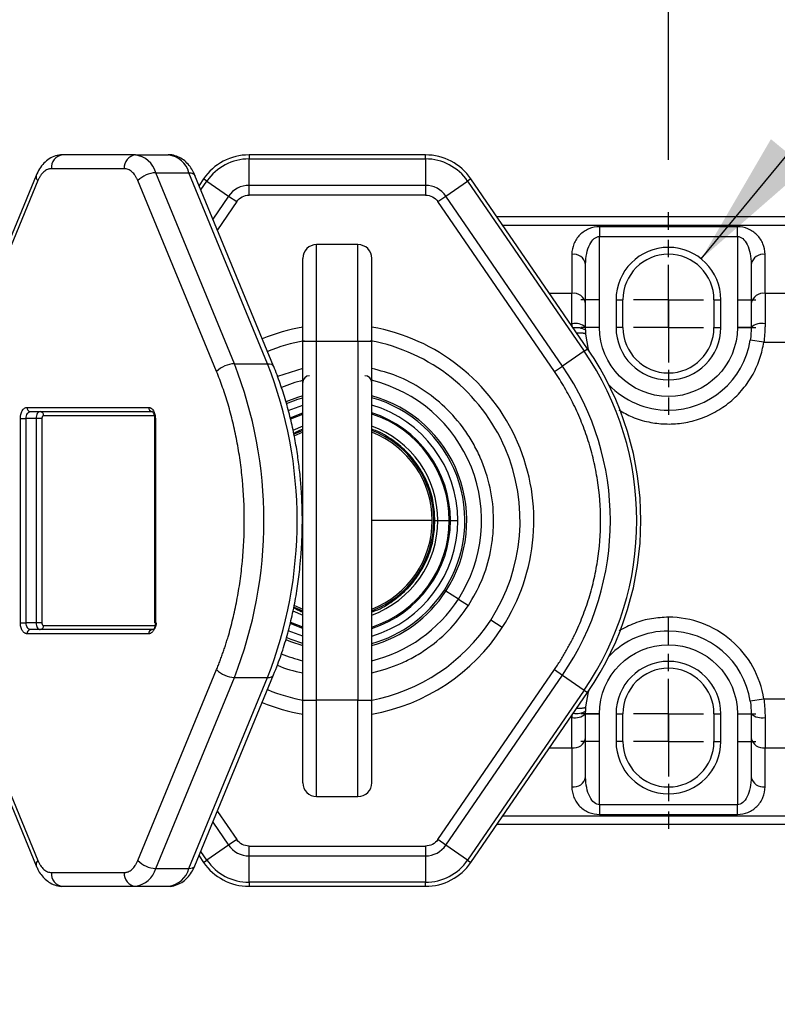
# Model space of a CAD drawing. Header units: millimetres. Extents: x 19 to 819, y 19 to 629.
# Tile 10 of 70: x 204 to 259, y 219 to 290. Entities that reach past the tile are written whole.
import ezdxf

# ---------------------------------------------------------------- set-up
doc = ezdxf.new("R2010")
doc.units = ezdxf.units.MM
doc.header["$LTSCALE"] = 3
doc.linetypes.add('SLD-Center', pattern=[19.05, 15.24, -1.27, 1.27, -1.27])
doc.linetypes.add('SLD-Solid', pattern=[0])
doc.layers.add('CENTER', color=40, linetype='SLD-Center')
doc.layers.add('DIMENSIONS', color=140, linetype='SLD-Solid', lineweight=25)
doc.layers.add('TEXT', color=140, linetype='SLD-Solid', lineweight=25)
doc.styles.add('SLDTEXTSTYLE0', font='VERDANA.TTF')
doc.styles.get("Standard").update_dxf_attribs({"font": 'VERDANA.TTF'})
doc.dimstyles.new('SLDDIMSTYLE0', dxfattribs={"dimtxt": 6.474023, "dimasz": 9.906, "dimexe": 0, "dimexo": 0.0625, "dimgap": 1.618506, "dimtad": 0, "dimtih": 1, "dimtoh": 1, "dimrnd": 1e-09, "dimzin": 12, "dimdsep": 46, "dimtxsty": 'SLDTEXTSTYLE0', "dimsah": 1, "dimcen": 0.09, "dimadec": 0, "dimazin": 3, "dimtfac": 1, "dimtmove": 0, "dimatfit": 0, "dimfxl": 0, "dimfrac": 2, "dimtolj": 1, "dimtzin": 12, "dimarcsym": 0})
doc.dimstyles.new('SLDDIMSTYLE1', dxfattribs={"dimtxt": 6.474023, "dimasz": 9.906, "dimexe": 0, "dimexo": 0.0625, "dimgap": 1.618506, "dimtad": 0, "dimtih": 1, "dimtoh": 1, "dimrnd": 1e-09, "dimzin": 4, "dimdsep": 46, "dimtxsty": 'SLDTEXTSTYLE0', "dimsah": 1, "dimcen": 0.09, "dimadec": 0, "dimazin": 1, "dimtfac": 1, "dimtofl": 0, "dimtmove": 0, "dimatfit": 3, "dimfxl": 0, "dimfrac": 2, "dimtolj": 1, "dimtzin": 12, "dimarcsym": 0})
doc.dimstyles.new('SLDDIMSTYLE2', dxfattribs={"dimtxt": 6.474023, "dimasz": 9.906, "dimexe": 0, "dimexo": 0.0625, "dimgap": 1.618506, "dimtad": 0, "dimtih": 1, "dimtoh": 1, "dimrnd": 1e-09, "dimzin": 4, "dimdsep": 46, "dimtxsty": 'SLDTEXTSTYLE0', "dimsah": 1, "dimcen": 0.09, "dimadec": 0, "dimazin": 1, "dimtfac": 1, "dimtmove": 0, "dimatfit": 0, "dimfxl": 0, "dimfrac": 2, "dimtolj": 1, "dimtzin": 12, "dimarcsym": 0})
doc.dimstyles.new('SLDDIMSTYLE3', dxfattribs={"dimtxt": 0.18, "dimasz": 9.906, "dimexe": 0, "dimexo": 0.0625, "dimgap": 0, "dimtad": 0, "dimtih": 1, "dimtoh": 1, "dimdec": 0, "dimrnd": 1e-09, "dimzin": 0, "dimdsep": 46, "dimtxsty": 'Standard', "dimsah": 1, "dimcen": 0.09, "dimadec": 0, "dimazin": 0, "dimtfac": 9.906, "dimtdec": 0, "dimtofl": 0, "dimtmove": 0, "dimatfit": 3, "dimfxl": 0, "dimfrac": 2, "dimtolj": 1, "dimtzin": 0, "dimarcsym": 0})

# ---------------------------------------------------------------- blocks, each defined once
blk = doc.blocks.new('_D')
at = {"layer": 'DIMENSIONS'}
for p, q in [((251.343, 279.828), (251.343, 337.924)), ((288.843, 276.911), (288.843, 337.924)), ((251.343, 328.399), (232.293, 328.399)), ((261.461, 328.399), (259.287, 328.399)), ((259.287, 328.399), (259.287, 318.11)), ((280.699, 328.399), (282.873, 328.399)), ((282.873, 328.399), (282.873, 318.11)), ((288.843, 328.399), (307.893, 328.399)), ((259.287, 318.11), (261.461, 318.11)), ((282.873, 318.11), (280.699, 318.11))]:
    blk.add_line(p, q, dxfattribs=at)
for points in [[(251.343, 328.399), (241.437, 329.923), (241.437, 326.875)], [(288.843, 328.399), (298.749, 326.875), (298.749, 329.923)]]:
    blk.add_solid(points, dxfattribs=at)
at = {"layer": 'DIMENSIONS', "char_height": 6.35, "attachment_point": 1, "style": 'SLDTEXTSTYLE0'}
for s, insert in [('37.5', (261.461, 337.914)), ('1.48', (261.461, 326.175))]:
    blk.add_mtext(s, dxfattribs=dict(at, insert=insert))
blk = doc.blocks.new('_D_1')
at = {"layer": 'DIMENSIONS'}
for p, q in [((194.343, 279.828), (194.343, 337.924)), ((251.343, 279.828), (251.343, 337.924)), ((194.343, 328.399), (205.355, 328.399)), ((214.128, 328.399), (211.954, 328.399)), ((211.954, 328.399), (211.954, 318.11)), ((233.366, 328.399), (235.54, 328.399)), ((235.54, 328.399), (235.54, 318.11)), ((251.343, 328.399), (242.139, 328.399)), ((211.954, 318.11), (214.128, 318.11)), ((235.54, 318.11), (233.366, 318.11))]:
    blk.add_line(p, q, dxfattribs=at)
for points in [[(194.343, 328.399), (204.249, 326.875), (204.249, 329.923)], [(251.343, 328.399), (241.437, 329.923), (241.437, 326.875)]]:
    blk.add_solid(points, dxfattribs=at)
at = {"layer": 'DIMENSIONS', "char_height": 6.35, "attachment_point": 1, "style": 'SLDTEXTSTYLE0'}
for s, insert in [('57.0', (214.128, 337.914)), ('2.24', (214.128, 326.175))]:
    blk.add_mtext(s, dxfattribs=dict(at, insert=insert))
blk = doc.blocks.new('_D_3')
at = {"layer": 'DIMENSIONS'}
for p, q in [((82.843, 267.988), (82.843, 364.215)), ((288.843, 276.911), (288.843, 364.215)), ((82.843, 354.69), (173.619, 354.69)), ((182.392, 354.69), (180.218, 354.69)), ((180.218, 354.69), (180.218, 344.401)), ((201.631, 354.69), (203.805, 354.69)), ((203.805, 354.69), (203.805, 344.401)), ((288.843, 354.69), (210.404, 354.69)), ((180.218, 344.401), (182.392, 344.401)), ((203.805, 344.401), (201.631, 344.401))]:
    blk.add_line(p, q, dxfattribs=at)
for points in [[(82.843, 354.69), (92.749, 353.166), (92.749, 356.214)], [(288.843, 354.69), (278.937, 356.214), (278.937, 353.166)]]:
    blk.add_solid(points, dxfattribs=at)
at = {"layer": 'DIMENSIONS', "char_height": 6.35, "attachment_point": 1, "style": 'SLDTEXTSTYLE0'}
for s, insert in [('206.0', (179.7, 364.205)), ('8.11', (182.392, 352.466))]:
    blk.add_mtext(s, dxfattribs=dict(at, insert=insert))
blk = doc.blocks.new('_D_4')
at = {"layer": 'DIMENSIONS'}
for p, q in [((308.304, 267.678), (308.304, 286.728)), ((261.493, 267.678), (317.829, 267.678)), ((298.685, 254.053), (296.511, 254.053)), ((296.511, 254.053), (296.511, 243.763)), ((317.923, 254.053), (320.097, 254.053)), ((320.097, 254.053), (320.097, 243.763)), ((296.511, 243.763), (298.685, 243.763)), ((320.097, 243.763), (317.923, 243.763)), ((261.493, 239.678), (317.829, 239.678)), ((308.304, 239.678), (308.304, 220.628))]:
    blk.add_line(p, q, dxfattribs=at)
for points in [[(308.304, 267.678), (309.828, 277.584), (306.78, 277.584)], [(308.304, 239.678), (306.78, 229.772), (309.828, 229.772)]]:
    blk.add_solid(points, dxfattribs=at)
at = {"layer": 'DIMENSIONS', "char_height": 6.35, "attachment_point": 1, "style": 'SLDTEXTSTYLE0'}
for s, insert in [('28.0', (298.685, 263.567)), ('1.10', (298.685, 251.828))]:
    blk.add_mtext(s, dxfattribs=dict(at, insert=insert))
blk = doc.blocks.new('_D_5')
at = {"layer": 'DIMENSIONS'}
for p, q in [((336.845, 269.678), (336.845, 288.728)), ((261.493, 269.678), (346.37, 269.678)), ((327.226, 254.053), (325.052, 254.053)), ((325.052, 254.053), (325.052, 243.763)), ((346.464, 254.053), (348.638, 254.053)), ((348.638, 254.053), (348.638, 243.763)), ((325.052, 243.763), (327.226, 243.763)), ((348.638, 243.763), (346.464, 243.763)), ((261.493, 237.678), (346.37, 237.678)), ((336.845, 237.678), (336.845, 218.628))]:
    blk.add_line(p, q, dxfattribs=at)
for points in [[(336.845, 269.678), (338.369, 279.584), (335.321, 279.584)], [(336.845, 237.678), (335.321, 227.772), (338.369, 227.772)]]:
    blk.add_solid(points, dxfattribs=at)
at = {"layer": 'DIMENSIONS', "char_height": 6.35, "attachment_point": 1, "style": 'SLDTEXTSTYLE0'}
for s, insert in [('32.0', (327.226, 263.567)), ('1.26', (327.226, 251.828))]:
    blk.add_mtext(s, dxfattribs=dict(at, insert=insert))
blk = doc.blocks.new('SW_CENTERMARKSYMBOL_8')
at = {"layer": 'CENTER', "color": 0}
for p, q in [((0, 5.08), (0, 6.34)), ((0, 0), (0, 2.54)), ((-5.08, 0), (-6.34, 0)), ((0, 0), (-2.54, 0)), ((0, 0), (0, -2.54)), ((0, 0), (2.54, 0)), ((5.08, 0), (6.34, 0)), ((0, -5.08), (0, -6.34))]:
    blk.add_line(p, q, dxfattribs=at)
blk = doc.blocks.new('SW_CENTERMARKSYMBOL_9')
at = {"layer": 'CENTER', "color": 0}
for p, q in [((0, 5.08), (0, 6.34)), ((0, 0), (0, 2.54)), ((-5.08, 0), (-6.34, 0)), ((0, 0), (-2.54, 0)), ((0, 0), (0, -2.54)), ((0, 0), (2.54, 0)), ((5.08, 0), (6.34, 0)), ((0, -5.08), (0, -6.34))]:
    blk.add_line(p, q, dxfattribs=at)
blk = doc.blocks.new('SW_CENTERMARKSYMBOL_10')
at = {"layer": 'CENTER', "color": 0}
for p, q in [((0, 5.08), (0, 6.34)), ((0, 0), (0, 2.54)), ((-5.08, 0), (-6.34, 0)), ((0, 0), (-2.54, 0)), ((0, 0), (0, -2.54)), ((0, 0), (2.54, 0)), ((5.08, 0), (6.34, 0)), ((0, -5.08), (0, -6.34))]:
    blk.add_line(p, q, dxfattribs=at)
blk = doc.blocks.new('SW_CENTERMARKSYMBOL_11')
at = {"layer": 'CENTER', "color": 0}
for p, q in [((0, 5.08), (0, 6.34)), ((0, 0), (0, 2.54)), ((-5.08, 0), (-6.34, 0)), ((0, 0), (-2.54, 0)), ((0, 0), (0, -2.54)), ((0, 0), (2.54, 0)), ((5.08, 0), (6.34, 0)), ((0, -5.08), (0, -6.34))]:
    blk.add_line(p, q, dxfattribs=at)

msp = doc.modelspace()

# ---------------------------------------------------------------- linework, layer by layer
for p, q in [((212.7135, 280.178), (207.4319, 280.178)), ((212.7135, 280.178), (215.1211, 280.178)), ((233.7366, 280.178), (220.9501, 280.178)), ((220.9501, 280.178), (220.9501, 279.8851)), ((220.9501, 277.9709), (220.9501, 279.8851)), ((220.9501, 279.8851), (233.7366, 279.8851)), ((233.7366, 279.8851), (233.7366, 280.178)), ((233.7366, 279.8851), (233.7366, 277.9709)), ((211.9109, 279.178), (206.6294, 279.178)), ((205.5257, 278.6959), (199.8221, 264.8594)), ((205.6477, 278.3148), (199.9441, 264.4783)), ((218.5962, 264.4783), (212.8926, 278.3148)), ((219.8895, 265.0468), (214.186, 278.8833)), ((214.186, 278.8833), (216.5936, 278.8833)), ((222.2971, 265.0468), (216.5936, 278.8833)), ((222.7308, 264.8594), (217.0273, 278.6959)), ((217.6516, 278.4407), (217.3273, 277.968)), ((217.4607, 277.6446), (217.8931, 278.275)), ((217.8931, 278.275), (217.6516, 278.4407)), ((217.8931, 278.275), (219.4716, 277.1922)), ((235.2151, 277.1922), (236.7936, 278.275)), ((237.0351, 278.4407), (236.7936, 278.275)), ((236.7936, 278.275), (245.2435, 265.9574)), ((245.485, 266.1231), (237.0351, 278.4407)), ((220.9501, 277.2638), (220.9501, 277.9709)), ((233.7366, 277.9709), (220.9501, 277.9709)), ((233.7366, 277.9709), (233.7366, 277.2638)), ((219.4716, 277.1922), (218.332, 275.5309)), ((219.4716, 277.1922), (220.0547, 276.7922)), ((233.7366, 277.2638), (220.9501, 277.2638)), ((234.632, 276.7922), (235.2151, 277.1922)), ((243.665, 264.8746), (235.2151, 277.1922)), ((220.0547, 276.7922), (218.6538, 274.75)), ((243.0819, 264.4746), (234.632, 276.7922)), ((261.3434, 275.678), (238.9304, 275.678)), ((239.3322, 275.0922), (261.3434, 275.0922)), ((256.3434, 274.9709), (246.3434, 274.9709)), ((246.3434, 274.9709), (246.3434, 274.2638)), ((256.3434, 274.2638), (256.3434, 274.9709)), ((246.3434, 267.678), (246.3434, 274.2638)), ((246.3434, 274.2638), (256.3434, 274.2638)), ((256.3434, 274.2638), (256.3434, 267.678)), ((225.8434, 266.678), (225.8434, 273.678)), ((228.8434, 273.678), (225.8434, 273.678)), ((228.8434, 266.678), (228.8434, 273.678)), ((251.3434, 272.978), (251.3434, 273.478)), ((244.3434, 272.9709), (244.3434, 270.1424)), ((258.3434, 270.1424), (258.3434, 272.9709)), ((245.3434, 269.4353), (245.3434, 272.2638)), ((257.3434, 272.2638), (257.3434, 269.4353)), ((244.3434, 270.1424), (242.7277, 270.1424)), ((244.3434, 267.9457), (244.3434, 270.1424)), ((261.3434, 270.1424), (258.3434, 270.1424)), ((258.3434, 270.1424), (258.3434, 267.9457)), ((245.3434, 269.0851), (245.3434, 269.4353)), ((247.5434, 269.678), (247.5434, 267.678)), ((247.5434, 269.678), (248.0434, 269.678)), ((248.0434, 267.678), (248.0434, 269.678)), ((254.6434, 269.678), (254.6434, 267.678)), ((254.6434, 269.678), (255.1434, 269.678)), ((255.1434, 267.678), (255.1434, 269.678)), ((244.3434, 267.9457), (244.3457, 267.784)), ((246.3434, 267.678), (245.3434, 267.678)), ((248.0434, 267.678), (247.5434, 267.678)), ((254.6434, 267.678), (255.1434, 267.678)), ((257.3434, 267.678), (256.3434, 267.678)), ((224.8434, 266.678), (225.8434, 266.678)), ((224.8434, 240.678), (224.8434, 266.678)), ((225.8434, 240.678), (225.8434, 266.678)), ((225.8434, 266.678), (228.8434, 266.678)), ((228.8434, 266.678), (229.8434, 266.678)), ((228.8434, 266.678), (228.8434, 240.678)), ((229.8434, 240.678), (229.8434, 266.678)), ((258.2609, 266.6069), (257.2727, 266.7599)), ((258.2609, 266.6069), (261.3434, 266.6069)), ((245.2435, 265.9574), (243.665, 264.8746)), ((245.2435, 265.9574), (245.485, 266.1231)), ((219.8895, 265.0468), (222.2971, 265.0468)), ((224.8434, 264.7119), (223.0127, 264.1184)), ((243.0819, 264.4746), (243.665, 264.8746)), ((204.8553, 261.878), (213.685, 261.878)), ((223.7893, 261.6604), (224.8434, 262.0506)), ((205.096, 261.578), (213.9258, 261.578)), ((214.0828, 261.278), (206.0591, 261.278)), ((213.9323, 261.578), (213.9258, 261.578)), ((204.378, 246.278), (204.378, 261.078)), ((204.378, 261.078), (204.7977, 261.078)), ((205.52, 261.078), (204.7977, 261.078)), ((204.7977, 246.278), (204.7977, 261.078)), ((205.52, 261.078), (205.52, 246.278)), ((205.9397, 261.078), (205.52, 261.078)), ((205.9397, 261.078), (205.9397, 246.278)), ((214.1031, 261.078), (214.1031, 246.278)), ((214.1623, 261.078), (214.1031, 261.078)), ((214.1623, 261.078), (214.1623, 246.278)), ((224.8434, 260.5236), (224.127, 260.2177)), ((224.8434, 260.0909), (224.2055, 259.8041)), ((234.2264, 253.678), (229.8434, 253.678)), ((234.4191, 253.678), (234.6312, 253.678)), ((234.6312, 253.678), (235.4555, 253.678)), ((235.4555, 253.678), (235.5434, 253.678)), ((235.5434, 253.678), (236.0813, 253.678)), ((236.0813, 253.678), (236.0934, 253.678)), ((235.1054, 248.6467), (235.2178, 248.5738)), ((236.1219, 247.9879), (235.2178, 248.5738)), ((236.1219, 247.9879), (236.8486, 247.5168)), ((224.12, 247.1417), (224.8434, 246.8323)), ((224.2073, 247.5509), (224.8434, 247.265)), ((204.378, 246.278), (204.7977, 246.278)), ((205.52, 246.278), (204.7977, 246.278)), ((205.9397, 246.278), (205.52, 246.278)), ((214.1623, 246.278), (214.1031, 246.278)), ((239.3011, 245.9271), (238.4619, 246.471)), ((251.3434, 245.678), (251.3434, 246.678)), ((213.685, 245.478), (204.8553, 245.478)), ((213.9258, 245.778), (205.096, 245.778)), ((206.0591, 246.078), (214.1992, 246.078)), ((224.8434, 245.3053), (223.7834, 245.6981)), ((251.3434, 244.678), (251.3434, 245.678)), ((251.3434, 242.978), (251.3434, 243.478)), ((199.9441, 242.8776), (205.6477, 229.0411)), ((212.8926, 229.0411), (218.5962, 242.8776)), ((234.632, 230.5638), (243.0819, 242.8814)), ((243.0819, 242.8814), (243.665, 242.4814)), ((199.8221, 242.4965), (205.5257, 228.66)), ((214.186, 228.4727), (219.8895, 242.3092)), ((216.5936, 228.4727), (222.2971, 242.3092)), ((217.0273, 228.66), (222.7308, 242.4965)), ((219.8895, 242.3092), (222.2971, 242.3092)), ((235.2151, 230.1638), (243.665, 242.4814)), ((243.665, 242.4814), (245.2435, 241.3985)), ((245.2435, 241.3985), (236.7936, 229.0809)), ((237.0351, 228.9152), (245.485, 241.2328)), ((245.2435, 241.3985), (245.485, 241.2328)), ((224.8434, 240.678), (225.8434, 240.678)), ((225.8434, 233.678), (225.8434, 240.678)), ((228.8434, 240.678), (225.8434, 240.678)), ((228.8434, 233.678), (228.8434, 240.678)), ((228.8434, 240.678), (229.8434, 240.678)), ((258.2609, 240.749), (257.2727, 240.596)), ((261.3434, 240.749), (258.2609, 240.749)), ((244.3457, 239.572), (244.3434, 239.4102)), ((244.3434, 237.2135), (244.3434, 239.4102)), ((245.3434, 239.678), (246.3434, 239.678)), ((246.3434, 233.0922), (246.3434, 239.678)), ((247.5434, 239.678), (247.5434, 237.678)), ((247.5434, 239.678), (248.0434, 239.678)), ((248.0434, 237.678), (248.0434, 239.678)), ((254.6434, 239.678), (254.6434, 237.678)), ((254.6434, 239.678), (255.1434, 239.678)), ((255.1434, 237.678), (255.1434, 239.678)), ((256.3434, 239.678), (256.3434, 233.0922)), ((256.3434, 239.678), (257.3434, 239.678)), ((258.3434, 239.4102), (258.3434, 237.2135)), ((245.3434, 237.9206), (245.3434, 238.2709)), ((245.3434, 235.0922), (245.3434, 237.9206)), ((248.0434, 237.678), (247.5434, 237.678)), ((254.6434, 237.678), (255.1434, 237.678)), ((257.3434, 237.9206), (257.3434, 235.0922)), ((242.7277, 237.2135), (244.3434, 237.2135)), ((244.3434, 237.2135), (244.3434, 234.3851)), ((258.3434, 237.2135), (261.3434, 237.2135)), ((258.3434, 234.3851), (258.3434, 237.2135)), ((225.8434, 233.678), (228.8434, 233.678)), ((218.6538, 232.6059), (220.0547, 230.5638)), ((246.3434, 233.0922), (246.3434, 232.3851)), ((256.3434, 233.0922), (246.3434, 233.0922)), ((256.3434, 232.3851), (256.3434, 233.0922)), ((261.3434, 232.2638), (239.3322, 232.2638)), ((246.3434, 232.3851), (256.3434, 232.3851)), ((218.332, 231.8251), (219.4716, 230.1638)), ((238.9304, 231.678), (261.3434, 231.678)), ((220.0547, 230.5638), (219.4716, 230.1638)), ((235.2151, 230.1638), (234.632, 230.5638)), ((219.4716, 230.1638), (217.8931, 229.0809)), ((220.9501, 230.0922), (233.7366, 230.0922)), ((220.9501, 229.3851), (220.9501, 230.0922)), ((233.7366, 230.0922), (233.7366, 229.3851)), ((236.7936, 229.0809), (235.2151, 230.1638)), ((217.3273, 229.3879), (217.6516, 228.9152)), ((217.8931, 229.0809), (217.4607, 229.7113)), ((217.6516, 228.9152), (217.8931, 229.0809)), ((220.9501, 229.3851), (233.7366, 229.3851)), ((220.9501, 227.4709), (220.9501, 229.3851)), ((233.7366, 229.3851), (233.7366, 227.4709)), ((236.7936, 229.0809), (237.0351, 228.9152)), ((214.186, 228.4727), (216.5936, 228.4727)), ((206.6294, 228.178), (211.9109, 228.178)), ((207.4319, 227.178), (212.7135, 227.178)), ((212.7135, 227.178), (215.1211, 227.178)), ((233.7366, 227.4709), (220.9501, 227.4709)), ((220.9501, 227.4709), (220.9501, 227.178)), ((220.9501, 227.178), (233.7366, 227.178)), ((233.7366, 227.178), (233.7366, 227.4709))]:
    msp.add_line(p, q)
at = {"flags": 128}
for points in [[(216.5936, 278.8833), (216.7407, 278.8724), (216.8634, 278.84), (216.9567, 278.7875), (217.0173, 278.7168), (217.0273, 278.6959)], [(245.5936, 265.9633), (245.5597, 266.0812), (245.3643, 267.1779)], [(222.2971, 265.0468), (222.4443, 265.0358), (222.5669, 265.0035), (222.6603, 264.951), (222.7209, 264.8803), (222.7309, 264.8593)], [(224.8434, 262.7228), (224.4562, 262.6068), (223.6168, 262.2903)], [(223.6558, 262.1612), (224.4975, 262.4793), (224.8434, 262.5837)], [(204.7977, 261.078), (204.8034, 261.1755), (204.8204, 261.2693), (204.848, 261.3558), (204.8851, 261.4315), (204.9303, 261.4937), (204.9819, 261.5399), (205.0378, 261.5684), (205.096, 261.578)], [(205.8183, 261.578), (205.7601, 261.5684), (205.7041, 261.5399), (205.6526, 261.4937), (205.6074, 261.4315), (205.5703, 261.3558), (205.5427, 261.2693), (205.5257, 261.1755), (205.52, 261.078)], [(223.9342, 261.1357), (223.937, 261.137), (224.8434, 261.4876)], [(223.9575, 261.0497), (223.9735, 261.057), (224.8434, 261.3953)], [(224.8434, 260.2163), (224.2627, 259.9636), (224.1835, 259.9242)], [(224.1829, 247.4321), (224.2627, 247.3923), (224.8434, 247.1396)], [(205.096, 245.778), (205.0378, 245.7876), (204.9819, 245.816), (204.9303, 245.8622), (204.8851, 245.9244), (204.848, 246.0002), (204.8204, 246.0866), (204.8034, 246.1804), (204.7977, 246.278)], [(205.52, 246.278), (205.5257, 246.1804), (205.5427, 246.0866), (205.5703, 246.0002), (205.6074, 245.9244), (205.6526, 245.8622), (205.7041, 245.816), (205.7601, 245.7876), (205.8183, 245.778)], [(214.2241, 246.278), (214.2184, 246.1804), (214.2014, 246.0866), (214.1738, 246.0002), (214.1367, 245.9244), (214.0915, 245.8622), (214.0399, 245.816), (213.984, 245.7876), (213.9258, 245.778)], [(224.8434, 245.8684), (223.937, 246.219), (223.9285, 246.2228)], [(224.8434, 245.9607), (223.9735, 246.2989), (223.9506, 246.3094)], [(223.6078, 245.0696), (223.9481, 244.9298), (224.8434, 244.6331)], [(224.8434, 244.7722), (223.9966, 245.0547), (223.6444, 245.1998)], [(222.2971, 242.3092), (222.4443, 242.3201), (222.5669, 242.3524), (222.6603, 242.405), (222.7209, 242.4757), (222.7329, 242.5018)], [(245.3643, 240.1781), (245.5597, 241.2747), (245.5936, 241.3926)], [(216.5936, 228.4727), (216.7407, 228.4836), (216.8634, 228.5159), (216.9567, 228.5684), (217.0173, 228.6391), (217.0273, 228.66)]]:
    msp.add_lwpolyline(points, dxfattribs=at)
for centre, radius, start, end in [((207.5428, 279.267), 0.9177, 96.939358, 185.564206), ((212.8243, 279.267), 0.9177, 96.939358, 185.564206), ((212.4667, 278.4125), 1.7826, 15.313179, 82.041509), ((214.8743, 278.4125), 1.7826, 15.313179, 82.041509), ((220.9501, 276.178), 4, 90, 145.549907), ((220.9501, 276.178), 3.7071, 90, 145.549907), ((233.7366, 276.178), 4, 34.450093, 90), ((233.7366, 276.178), 3.7071, 34.450093, 90), ((205.8976, 278.605), 0.3829, 166.304282, 229.260212), ((214.2451, 276.9931), 1.8911, 91.791498, 135.659512), ((220.9501, 276.178), 1.7929, 90, 145.549907), ((233.7366, 276.178), 1.7929, 34.450093, 90), ((225.8434, 272.678), 1, 90, 180), ((228.8434, 272.678), 1, 0, 90), ((244.4684, 272.087), 0.8927, 11.421754, 98.049467), ((251.3434, 269.678), 3.3, 90, 180), ((251.3434, 269.678), 3.3, 0, 90), ((258.2184, 272.087), 0.8927, 81.950533, 168.578246), ((244.4684, 269.2586), 0.8927, 11.421754, 98.049467), ((258.2184, 269.2586), 0.8927, 81.950533, 168.578246), ((227.3434, 253.678), 14.25, 100.131853, 112.414704), ((227.3434, 253.678), 14.25, 327.049141, 79.872483), ((244.5754, 266.8113), 1.158, 48.458194, 101.561291), ((244.6688, 266.3678), 1.291, 58.302661, 99.984803), ((251.3434, 267.678), 3.3, 180, 0), ((258.1113, 266.8113), 1.158, 78.438709, 131.541806), ((227.3434, 253.678), 13.25, 100.435474, 112.415669), ((227.3434, 253.678), 13.25, 327.049141, 79.554619), ((251.3434, 267.678), 6, 270, 351.198617), ((227.3434, 253.678), 21.7071, 325.549907, 34.450093), ((227.3434, 253.678), 22, 325.549907, 34.450093), ((219.9487, 263.1566), 1.8911, 91.791498, 135.659512), ((190.7776, 253.678), 31.2531, 338.668382, 21.331618), ((193.1852, 253.678), 31.2531, 338.668382, 21.331618), ((227.3434, 253.678), 19.7929, 325.549907, 34.450093), ((225.3434, 263.678), 0.5, 90, 180), ((229.3434, 263.678), 0.5, 0, 90), ((227.3434, 253.678), 10.4613, 103.668006, 112.783222), ((227.3434, 253.678), 10.4613, 327.049141, 76.331994), ((251.3434, 267.678), 6, 223.907449, 270), ((227.3434, 253.678), 9.384, 327.049141, 74.549151), ((227.3434, 253.678), 9.25, 327.049141, 74.31965), ((205.1293, 261.8513), 0.2753, 174.435794, 263.060642), ((213.9591, 261.8513), 0.2753, 174.435794, 263.060642), ((227.3434, 253.678), 8.7379, 0, 73.374852), ((205.785, 261.3047), 0.2753, 354.435794, 83.060642), ((227.3434, 253.678), 8.2, 0, 72.249173), ((227.3434, 253.678), 8.1121, 0, 72.050394), ((227.3434, 253.678), 7.2879, 0, 69.938057), ((227.3434, 253.678), 7, 0, 69.075168), ((227.3434, 253.678), 6.883, 0, 68.702379), ((227.3434, 253.678), 7, 290.924832, 0), ((227.3434, 253.678), 8.2, 287.750827, 0), ((227.3434, 253.678), 6.883, 291.297621, 0), ((227.3434, 253.678), 7.2879, 290.061943, 0), ((227.3434, 253.678), 8.1121, 287.949606, 0), ((227.3434, 253.678), 8.7379, 286.625148, 0), ((227.3434, 253.678), 9.25, 285.68035, 327.049141), ((227.3434, 253.678), 9.384, 285.450849, 327.049141), ((227.3434, 253.678), 10.4613, 283.82608, 327.049141), ((227.3434, 253.678), 13.25, 280.435474, 327.049141), ((205.1293, 245.5047), 0.2753, 96.939358, 185.564206), ((205.785, 246.0513), 0.2753, 276.939358, 5.564206), ((213.9591, 245.5047), 0.2753, 96.939358, 185.564206), ((227.3434, 253.678), 14.25, 280.131853, 327.049141), ((251.3434, 239.678), 6, 90, 136.092551), ((251.3434, 239.678), 6, 8.801383, 90), ((227.3434, 253.678), 10.4613, 247.194539, 256.17392), ((219.9487, 244.1993), 1.8911, 224.340488, 268.208502), ((251.3434, 239.678), 3.3, 90, 180), ((251.3434, 239.678), 3.3, 0, 90), ((227.3434, 253.678), 13.25, 247.584331, 259.554619), ((227.3434, 253.678), 14.25, 247.585296, 259.872483), ((244.6688, 240.9882), 1.291, 260.015197, 301.697339), ((244.5754, 240.5447), 1.158, 258.438709, 311.541806), ((258.1113, 240.5447), 1.158, 228.458194, 281.561291), ((244.4684, 238.0974), 0.8927, 261.950533, 348.578246), ((251.3434, 237.678), 3.3, 180, 0), ((258.2184, 238.0974), 0.8927, 191.421754, 278.049467), ((244.4684, 235.269), 0.8927, 261.950533, 348.578246), ((258.2184, 235.269), 0.8927, 191.421754, 278.049467), ((225.8434, 234.678), 1, 180, 270), ((228.8434, 234.678), 1, 270, 0), ((220.9501, 231.178), 1.7929, 214.450093, 270), ((233.7366, 231.178), 1.7929, 270, 325.549907), ((205.8985, 228.7504), 0.384, 130.792689, 193.315827), ((214.2451, 230.3628), 1.8911, 224.340488, 268.208502), ((220.9501, 231.178), 3.7071, 214.450093, 270), ((233.7366, 231.178), 3.7071, 270, 325.549907), ((212.4667, 228.9434), 1.7826, 277.958491, 344.686821), ((214.8743, 228.9434), 1.7826, 277.958491, 344.686821), ((220.9501, 231.178), 4, 214.450093, 270), ((233.7366, 231.178), 4, 270, 325.549907), ((207.5428, 228.089), 0.9177, 174.435794, 263.060642), ((212.8243, 228.089), 0.9177, 174.435794, 263.060642)]:
    msp.add_arc(centre, radius, start, end)
for points, knots in [([(207.4305, 280.1767), (207.4274, 280.1771), (207.2568, 280.2002), (206.9181, 280.1144), (206.4615, 279.9131), (206.0728, 279.5859), (205.7519, 279.1808), (205.6018, 278.8563), (205.5274, 278.6955)], [0, 0, 0, 0, 0.0037447, 0.2056343, 0.4002071, 0.6013757, 0.8025109, 1, 1, 1, 1]), ([(217.022, 278.6917), (216.9865, 278.7787), (216.8922, 279.0091), (216.6786, 279.3426), (216.3799, 279.6815), (216.0119, 279.9566), (215.5831, 280.1286), (215.2454, 280.202), (215.0682, 280.1717), (215.0472, 280.1681)], [0, 0, 0, 0, 0.1007236, 0.2669236, 0.4388737, 0.6140879, 0.7918884, 0.9752949, 1, 1, 1, 1]), ([(206.6294, 279.178), (206.6057, 279.1773), (206.5584, 279.1759), (206.4877, 279.165), (206.4175, 279.1474), (206.3235, 279.1141), (206.2074, 279.0542), (206.0738, 278.9535), (205.9483, 278.8265), (205.8346, 278.6758), (205.7324, 278.5061), (205.6759, 278.3786), (205.6477, 278.3148)], [0, 0, 0, 0, 0.061656, 0.1231264, 0.1846299, 0.2463852, 0.3730858, 0.5000535, 0.6267542, 0.7537219, 0.8767948, 1, 1, 1, 1]), ([(212.8926, 278.3148), (212.8788, 278.3471), (212.8513, 278.4116), (212.8057, 278.5028), (212.7572, 278.5897), (212.6874, 278.7003), (212.592, 278.8264), (212.4667, 278.9534), (212.333, 279.0542), (212.1943, 279.1253), (212.0529, 279.1699), (211.9583, 279.1753), (211.9109, 279.178)], [0, 0, 0, 0, 0.061656, 0.1231264, 0.1846299, 0.2463852, 0.3730858, 0.5000535, 0.6267542, 0.7537219, 0.8767948, 1, 1, 1, 1]), ([(246.3434, 274.9709), (246.0815, 274.9709), (245.8199, 274.9188), (245.3361, 274.7184), (245.1143, 274.5702), (244.744, 274.2), (244.5958, 273.9781), (244.3954, 273.4944), (244.3434, 273.2327), (244.3434, 272.9709)], [0, 0, 0, 0, 0.25, 0.25, 0.5, 0.5, 0.75, 0.75, 1, 1, 1, 1]), ([(258.3434, 272.9709), (258.3434, 273.2327), (258.2913, 273.4944), (258.0909, 273.9781), (257.9427, 274.2), (257.5725, 274.5702), (257.3506, 274.7184), (256.8669, 274.9188), (256.6052, 274.9709), (256.3434, 274.9709)], [0, 0, 0, 0, 0.25, 0.25, 0.5, 0.5, 0.75, 0.75, 1, 1, 1, 1]), ([(245.3434, 272.2638), (245.3434, 272.5256), (245.3694, 272.7873), (245.4696, 273.271), (245.5437, 273.4928), (245.7288, 273.8631), (245.8398, 274.0113), (246.0816, 274.2117), (246.2124, 274.2638), (246.3434, 274.2638)], [0, 0, 0, 0, 0.25, 0.25, 0.5, 0.5, 0.75, 0.75, 1, 1, 1, 1]), ([(256.3434, 274.2638), (256.4743, 274.2638), (256.6051, 274.2117), (256.847, 274.0113), (256.9579, 273.8631), (257.143, 273.4928), (257.2172, 273.271), (257.3173, 272.7873), (257.3434, 272.5256), (257.3434, 272.2638)], [0, 0, 0, 0, 0.25, 0.25, 0.5, 0.5, 0.75, 0.75, 1, 1, 1, 1]), ([(224.8434, 266.678), (224.8434, 266.7512), (224.8434, 266.8976), (224.8434, 267.1168), (224.8434, 267.3353), (224.8434, 267.5531), (224.8434, 267.8889), (224.8434, 268.3385), (224.8434, 268.8975), (224.8434, 269.4427), (224.8434, 270.1482), (224.8434, 270.951), (224.8434, 271.6024), (224.8434, 272.0146), (224.8434, 272.2627), (224.8434, 272.4535), (224.8434, 272.5706), (224.8434, 272.6369), (224.8434, 272.6716), (224.8434, 272.6758), (224.8434, 272.678)], [0, 0, 0, 0, 0.0233353, 0.0466281, 0.0699098, 0.0932116, 0.1165649, 0.1783006, 0.2400921, 0.3044019, 0.3687678, 0.5000056, 0.6312435, 0.6955534, 0.7599192, 0.821655, 0.8834464, 0.9223093, 0.9611121, 1, 1, 1, 1]), ([(229.8434, 266.678), (229.8434, 268.2692), (229.8434, 269.7954), (229.8434, 272.0458), (229.8434, 272.678), (229.8434, 272.678)], [0, 0, 0, 0, 0.5, 0.5, 1, 1, 1, 1]), ([(256.3434, 267.678), (256.3434, 264.9184), (254.1029, 262.678), (248.5838, 262.678), (246.3434, 264.9184), (246.3434, 267.678)], [0, 0, 0, 0, 0.5, 0.5, 1, 1, 1, 1]), ([(247.5434, 267.678), (247.5434, 265.5807), (249.2461, 263.878), (253.4407, 263.878), (255.1434, 265.5807), (255.1434, 267.678)], [0, 0, 0, 0, 0.5, 0.5, 1, 1, 1, 1]), ([(258.3434, 267.9457), (258.3431, 267.8824), (258.3424, 267.756), (258.3372, 267.5646), (258.3288, 267.3728), (258.3171, 267.1809), (258.3019, 266.9891), (258.2836, 266.7977), (258.2685, 266.6704), (258.2609, 266.6069)], [0, 0, 0, 0, 0.14471521, 0.28873812, 0.43211192, 0.5748804, 0.71708791, 0.85877932, 1, 1, 1, 1]), ([(245.3643, 267.1779), (245.363, 267.1824), (245.3605, 267.1913), (245.3461, 267.203), (245.3262, 267.2133), (245.3017, 267.2222), (245.2745, 267.2298), (245.246, 267.2363), (245.2173, 267.2418), (245.1897, 267.2462), (245.1392, 267.2531), (245.057, 267.2605), (244.9311, 267.2661), (244.7943, 267.2677), (244.6959, 267.265), (244.6473, 267.2637)], [0, 0, 0, 0, 0.0766793, 0.1480987, 0.2142588, 0.2751595, 0.3308002, 0.3811798, 0.4262973, 0.466152, 0.5007433, 0.630038, 0.7563115, 0.8796125, 1, 1, 1, 1]), ([(247.7512, 261.6898), (248.0653, 261.5122), (248.7447, 261.1278), (249.8858, 260.7984), (251.0961, 260.6472), (252.3169, 260.7099), (253.5423, 260.991), (254.7363, 261.5081), (255.8313, 262.2516), (256.7681, 263.1879), (257.4963, 264.2642), (258.015, 265.4133), (258.1803, 266.2157), (258.2609, 266.6069)], [0, 0, 0, 0, 0.07889645, 0.17071141, 0.25807591, 0.3454404, 0.43725536, 0.53229692, 0.62903795, 0.72577899, 0.82082054, 0.9126355, 1, 1, 1, 1]), ([(224.8158, 253.678), (224.8072, 254.267), (224.795, 255.0942), (224.7143, 256.3086), (224.6178, 257.3374), (224.4574, 258.5489), (224.2408, 259.7988), (223.9612, 261.0772), (223.62, 262.3599), (223.2091, 263.6192), (222.9097, 264.4566), (222.7328, 264.8537), (222.7304, 264.8591)], [0, 0, 0, 0, 0.148927, 0.2091124, 0.3088564, 0.412087, 0.5224777, 0.6372767, 0.7553813, 0.8759227, 0.9983006, 1, 1, 1, 1]), ([(236.8486, 247.5168), (237.1936, 248.1164), (237.9044, 249.3515), (238.4144, 251.0993), (238.6371, 252.5775), (238.7082, 254.119), (238.5005, 256.0594), (237.8979, 257.9157), (237.2034, 259.2933), (236.398, 260.554), (235.2078, 261.9258), (233.5375, 263.2302), (231.7488, 264.2016), (230.4614, 264.5394), (229.8434, 264.7015)], [0, 0, 0, 0, 0.0951585, 0.1960169, 0.248598, 0.3012033, 0.4084842, 0.515765, 0.5683461, 0.6209514, 0.7218099, 0.8169683, 0.9121268, 1, 1, 1, 1]), ([(218.5962, 242.8776), (218.6403, 242.9861), (218.7286, 243.2031), (218.8559, 243.5342), (218.9793, 243.869), (219.0983, 244.2082), (219.2133, 244.5514), (219.324, 244.8989), (219.5233, 245.5569), (219.7882, 246.5452), (220.0799, 247.8983), (220.3116, 249.2959), (220.537, 251.2189), (220.6516, 253.678), (220.537, 256.1369), (220.3117, 258.0599), (220.08, 259.4573), (219.7882, 260.8106), (219.4993, 261.8886), (219.243, 262.7191), (219.0407, 263.3189), (218.8264, 263.9071), (218.673, 264.2878), (218.5962, 264.4783)], [0, 0, 0, 0, 0.01716131, 0.0343051, 0.05143873, 0.0685696, 0.08570506, 0.10285251, 0.1200193, 0.18210798, 0.24421941, 0.3077931, 0.37139009, 0.50000218, 0.62861427, 0.69218797, 0.75578495, 0.81787363, 0.87998506, 0.91000437, 0.93998693, 0.96997229, 1, 1, 1, 1]), ([(243.0819, 242.8814), (243.1555, 242.9901), (243.3027, 243.2074), (243.5149, 243.5389), (243.7205, 243.8743), (243.919, 244.2138), (244.1105, 244.5574), (244.295, 244.9052), (244.6271, 245.5636), (245.0682, 246.552), (245.554, 247.9047), (245.9398, 249.3012), (246.3149, 251.2222), (246.5056, 253.678), (246.3149, 256.1336), (245.9398, 258.0545), (245.5541, 259.4509), (245.0683, 260.8038), (244.5871, 261.882), (244.16, 262.713), (243.8229, 263.3135), (243.4657, 263.9024), (243.2099, 264.2838), (243.0819, 264.4746)], [0, 0, 0, 0, 0.017169, 0.0343207, 0.0514623, 0.0686012, 0.0857446, 0.1029, 0.1200745, 0.1821681, 0.2442845, 0.3078462, 0.3714312, 0.5000022, 0.6285731, 0.6921348, 0.7557198, 0.8178134, 0.8799299, 0.9099628, 0.9399593, 0.9699587, 1, 1, 1, 1]), ([(204.378, 261.078), (204.3784, 261.1032), (204.3792, 261.1534), (204.3857, 261.228), (204.3962, 261.3013), (204.4165, 261.4003), (204.4533, 261.5204), (204.5154, 261.6473), (204.5912, 261.7516), (204.6761, 261.8245), (204.7652, 261.87), (204.8252, 261.8753), (204.8553, 261.878)], [0, 0, 0, 0, 0.060243, 0.1199994, 0.1798082, 0.2402069, 0.3699548, 0.5001294, 0.6298775, 0.7600523, 0.8799221, 1, 1, 1, 1]), ([(213.685, 261.878), (213.7001, 261.8773), (213.73, 261.876), (213.7745, 261.865), (213.8183, 261.8475), (213.8774, 261.8135), (213.949, 261.7516), (214.0247, 261.6476), (214.0869, 261.5205), (214.1304, 261.3783), (214.1576, 261.2289), (214.1607, 261.1283), (214.1623, 261.078)], [0, 0, 0, 0, 0.060243, 0.1199994, 0.1798082, 0.2402069, 0.3699548, 0.5001294, 0.6298775, 0.7600523, 0.8799221, 1, 1, 1, 1]), ([(206.0591, 261.278), (206.0511, 261.2773), (206.0355, 261.276), (206.0131, 261.2645), (205.9924, 261.2458), (205.9685, 261.2122), (205.9444, 261.1571), (205.9413, 261.1044), (205.9397, 261.078)], [0, 0, 0, 0, 0.1272001, 0.2497464, 0.3727003, 0.5010746, 0.7497428, 1, 1, 1, 1]), ([(213.9302, 261.5758), (213.929, 261.5765), (213.926, 261.5782), (213.9717, 261.5457), (214.0224, 261.4658), (214.0604, 261.3721), (214.094, 261.247), (214.0995, 261.1436), (214.1031, 261.078)], [0, 0, 0, 0, 0.13605065, 0.3441911, 0.51156412, 0.64387718, 0.7741631, 1, 1, 1, 1]), ([(224.8434, 260.287), (224.8083, 260.2774), (224.575, 260.2141), (224.3682, 260.0842), (224.1925, 259.9739)], [0, 0, 0, 0, 0.1502234, 1, 1, 1, 1]), ([(234.4191, 253.678), (234.3961, 254.1095), (234.3488, 254.9984), (233.9553, 256.3176), (233.302, 257.584), (232.3836, 258.7218), (231.245, 259.6179), (230.3715, 260.1387), (229.8783, 260.2772), (229.8434, 260.287)], [0, 0, 0, 0, 0.1513605, 0.3117875, 0.4788841, 0.6495266, 0.8201692, 0.9872658, 1, 1, 1, 1]), ([(222.7229, 242.5052), (222.8283, 242.7573), (223.1158, 243.4449), (223.5108, 244.6373), (223.9098, 246.0556), (224.23, 247.4903), (224.4744, 248.9036), (224.6339, 250.1639), (224.7337, 251.2927), (224.801, 252.4204), (224.8104, 253.2225), (224.8158, 253.678)], [0, 0, 0, 0, 0.0771348, 0.2104077, 0.3423274, 0.4718638, 0.5963872, 0.713614, 0.7971457, 0.8848271, 1, 1, 1, 1]), ([(229.8434, 247.069), (229.8783, 247.0788), (230.3715, 247.2172), (231.245, 247.738), (232.3836, 248.6341), (233.302, 249.7719), (233.9553, 251.0384), (234.3488, 252.3575), (234.3961, 253.2464), (234.4191, 253.678)], [0, 0, 0, 0, 0.0127342, 0.1798308, 0.3504734, 0.5211159, 0.6882125, 0.8486395, 1, 1, 1, 1]), ([(224.1931, 247.3818), (224.3686, 247.2715), (224.5753, 247.1418), (224.8083, 247.0785), (224.8434, 247.069)], [0, 0, 0, 0, 0.8496311, 1, 1, 1, 1]), ([(229.8434, 242.6441), (230.5502, 242.8384), (231.6259, 243.1342), (232.9586, 243.8198), (234.2178, 244.6235), (235.6048, 245.8042), (236.4421, 246.9571), (236.8486, 247.5168)], [0, 0, 0, 0, 0.2506259, 0.3814443, 0.5123228, 0.763252, 1, 1, 1, 1]), ([(204.8553, 245.478), (204.8402, 245.4786), (204.8102, 245.48), (204.7657, 245.4909), (204.722, 245.5085), (204.6629, 245.5425), (204.5913, 245.6043), (204.5156, 245.7083), (204.4533, 245.8354), (204.4099, 245.9777), (204.3827, 246.1271), (204.3796, 246.2276), (204.378, 246.278)], [0, 0, 0, 0, 0.060243, 0.1199994, 0.1798082, 0.2402069, 0.3699548, 0.5001294, 0.6298775, 0.7600523, 0.8799221, 1, 1, 1, 1]), ([(205.9397, 246.278), (205.9401, 246.2647), (205.9409, 246.2385), (205.9478, 246.2009), (205.9589, 246.1663), (205.9789, 246.1262), (206.0119, 246.0858), (206.0433, 246.0806), (206.0591, 246.078)], [0, 0, 0, 0, 0.1272001, 0.2497464, 0.3727003, 0.5010746, 0.7497428, 1, 1, 1, 1]), ([(214.1623, 246.278), (214.1619, 246.2528), (214.1611, 246.2025), (214.1546, 246.1279), (214.1441, 246.0546), (214.1238, 245.9556), (214.0869, 245.8356), (214.0249, 245.7086), (213.9491, 245.6043), (213.8642, 245.5314), (213.7751, 245.486), (213.7151, 245.4806), (213.685, 245.478)], [0, 0, 0, 0, 0.060243, 0.1199994, 0.1798082, 0.2402069, 0.3699548, 0.5001294, 0.6298775, 0.7600523, 0.8799221, 1, 1, 1, 1]), ([(251.3434, 246.678), (250.9365, 246.6565), (250.101, 246.6123), (248.8784, 246.2812), (248.1314, 245.8815), (247.7631, 245.6845)], [0, 0, 0, 0, 0.3248628, 0.6671093, 1, 1, 1, 1]), ([(258.2609, 240.749), (258.0053, 242.4002), (257.1674, 243.9056), (254.6301, 246.0802), (253.0142, 246.678), (251.3434, 246.678)], [0, 0, 0, 0, 0.5, 0.5, 1, 1, 1, 1]), ([(223.0107, 243.2124), (223.012, 243.2117), (223.5773, 242.9147), (224.2111, 242.7844), (224.8434, 242.6544)], [0, 0, 0, 0, 0.0023495, 1, 1, 1, 1]), ([(224.8434, 234.678), (224.8434, 234.6787), (224.8434, 234.6803), (224.8434, 234.6928), (224.8434, 234.7127), (224.8434, 234.7408), (224.8434, 234.7966), (224.8434, 234.9024), (224.8434, 235.0931), (224.8434, 235.3412), (224.8434, 235.7534), (224.8434, 236.405), (224.8434, 237.2076), (224.8434, 237.9131), (224.8434, 238.4582), (224.8434, 239.0173), (224.8434, 239.5144), (224.8434, 239.9473), (224.8434, 240.3119), (224.8434, 240.5559), (224.8434, 240.678)], [0, 0, 0, 0, 0.0233353, 0.0466281, 0.0699098, 0.0932116, 0.1165649, 0.1783006, 0.2400921, 0.3044019, 0.3687678, 0.5000056, 0.6312435, 0.6955534, 0.7599192, 0.821655, 0.8834464, 0.9223093, 0.9611121, 1, 1, 1, 1]), ([(229.8434, 234.678), (229.8434, 234.678), (229.8434, 235.3101), (229.8434, 237.5605), (229.8434, 239.0867), (229.8434, 240.678)], [0, 0, 0, 0, 0.5, 0.5, 1, 1, 1, 1]), ([(258.2609, 240.749), (258.2685, 240.6855), (258.2836, 240.5583), (258.3019, 240.3669), (258.3171, 240.1751), (258.3288, 239.9831), (258.3372, 239.7914), (258.3424, 239.5999), (258.3431, 239.4736), (258.3434, 239.4102)], [0, 0, 0, 0, 0.1412207, 0.2829121, 0.4251196, 0.5678881, 0.7112619, 0.8552848, 1, 1, 1, 1]), ([(244.6473, 240.0922), (244.6798, 240.0913), (244.7451, 240.0893), (244.839, 240.0889), (244.9292, 240.0901), (245.0144, 240.0934), (245.0932, 240.0986), (245.1637, 240.1057), (245.2309, 240.116), (245.2946, 240.1305), (245.3501, 240.1507), (245.3593, 240.1684), (245.3643, 240.1781)], [0, 0, 0, 0, 0.0799889, 0.1612685, 0.2438582, 0.327775, 0.4130335, 0.4996473, 0.5848438, 0.6966585, 0.8350561, 1, 1, 1, 1]), ([(247.5434, 237.678), (247.5434, 235.5807), (249.2461, 233.878), (253.4407, 233.878), (255.1434, 235.5807), (255.1434, 237.678)], [0, 0, 0, 0, 0.5, 0.5, 1, 1, 1, 1]), ([(246.3434, 233.0922), (246.2124, 233.0922), (246.0816, 233.1442), (245.8398, 233.3446), (245.7288, 233.4928), (245.5437, 233.8631), (245.4696, 234.0849), (245.3694, 234.5687), (245.3434, 234.8303), (245.3434, 235.0922)], [0, 0, 0, 0, 0.25, 0.25, 0.5, 0.5, 0.75, 0.75, 1, 1, 1, 1]), ([(257.3434, 235.0922), (257.3434, 234.8303), (257.3173, 234.5687), (257.2172, 234.0849), (257.143, 233.8631), (256.9579, 233.4928), (256.847, 233.3446), (256.6051, 233.1442), (256.4743, 233.0922), (256.3434, 233.0922)], [0, 0, 0, 0, 0.25, 0.25, 0.5, 0.5, 0.75, 0.75, 1, 1, 1, 1]), ([(244.3434, 234.3851), (244.3434, 234.1232), (244.3954, 233.8616), (244.5958, 233.3778), (244.744, 233.156), (245.1143, 232.7857), (245.3361, 232.6375), (245.8199, 232.4371), (246.0815, 232.3851), (246.3434, 232.3851)], [0, 0, 0, 0, 0.25, 0.25, 0.5, 0.5, 0.75, 0.75, 1, 1, 1, 1]), ([(256.3434, 232.3851), (256.6052, 232.3851), (256.8669, 232.4371), (257.3506, 232.6375), (257.5725, 232.7857), (257.9427, 233.156), (258.0909, 233.3778), (258.2913, 233.8616), (258.3434, 234.1232), (258.3434, 234.3851)], [0, 0, 0, 0, 0.25, 0.25, 0.5, 0.5, 0.75, 0.75, 1, 1, 1, 1]), ([(205.6477, 229.0411), (205.6615, 229.0088), (205.689, 228.9443), (205.7346, 228.8531), (205.7831, 228.7663), (205.8529, 228.6556), (205.9483, 228.5295), (206.0736, 228.4026), (206.2073, 228.3017), (206.3459, 228.2306), (206.4873, 228.186), (206.582, 228.1807), (206.6294, 228.178)], [0, 0, 0, 0, 0.061656, 0.1231264, 0.1846299, 0.2463852, 0.3730858, 0.5000535, 0.6267542, 0.7537219, 0.8767948, 1, 1, 1, 1]), ([(211.9109, 228.178), (211.9346, 228.1786), (211.9819, 228.18), (212.0526, 228.191), (212.1228, 228.2085), (212.2168, 228.2418), (212.3329, 228.3017), (212.4665, 228.4024), (212.592, 228.5294), (212.7057, 228.6802), (212.8079, 228.8498), (212.8644, 228.9773), (212.8926, 229.0411)], [0, 0, 0, 0, 0.061656, 0.1231264, 0.1846299, 0.2463852, 0.3730858, 0.5000535, 0.6267542, 0.7537219, 0.8767948, 1, 1, 1, 1]), ([(205.531, 228.6641), (205.5665, 228.5772), (205.6607, 228.3468), (205.8744, 228.0133), (206.1731, 227.6745), (206.5411, 227.3993), (206.9699, 227.2274), (207.3075, 227.1539), (207.4848, 227.1842), (207.5058, 227.1878)], [0, 0, 0, 0, 0.1006772, 0.26688574, 0.43884476, 0.61406797, 0.79187768, 0.97529366, 1, 1, 1, 1]), ([(215.1225, 227.1792), (215.1256, 227.1788), (215.2961, 227.1557), (215.6348, 227.2415), (216.0915, 227.4429), (216.4802, 227.77), (216.8011, 228.1752), (216.9513, 228.4999), (217.0257, 228.6608)], [0, 0, 0, 0, 0.0037442, 0.2056066, 0.4001532, 0.6012947, 0.8024028, 1, 1, 1, 1])]:
    msp.add_open_spline(points, degree=3, knots=knots)
for points in [[(220.0547, 276.7922), (220.2572, 277.0873), (220.5922, 277.2638), (220.9501, 277.2638)], [(233.7366, 277.2638), (234.0945, 277.2638), (234.4295, 277.0873), (234.632, 276.7922)], [(251.3434, 273.478), (249.2461, 273.478), (247.5434, 271.7752), (247.5434, 269.678)], [(255.1434, 269.678), (255.1434, 271.7752), (253.4407, 273.478), (251.3434, 273.478)], [(245.3434, 267.678), (245.3434, 268.3423), (245.3434, 268.9477), (245.3434, 269.4353)], [(257.3434, 269.4353), (257.3434, 268.9477), (257.3434, 268.3423), (257.3434, 267.678)], [(245.3471, 267.4662), (245.3446, 267.5373), (245.3434, 267.6079), (245.3434, 267.678)], [(257.3434, 267.678), (257.3434, 267.3761), (257.3207, 267.0696), (257.2727, 266.7599)], [(245.3642, 267.1779), (245.3563, 267.2727), (245.3506, 267.3687), (245.3471, 267.4662)], [(246.3434, 239.678), (246.3434, 242.4375), (248.5838, 244.678), (251.3434, 244.678)], [(251.3434, 244.678), (254.1029, 244.678), (256.3434, 242.4375), (256.3434, 239.678)], [(251.3434, 243.478), (249.2461, 243.478), (247.5434, 241.7752), (247.5434, 239.678)], [(255.1434, 239.678), (255.1434, 241.7752), (253.4407, 243.478), (251.3434, 243.478)], [(257.2727, 240.596), (257.3207, 240.2864), (257.3434, 239.9799), (257.3434, 239.678)], [(245.3434, 239.678), (245.3434, 239.748), (245.3446, 239.8186), (245.3471, 239.8897)], [(245.3471, 239.8897), (245.3506, 239.9876), (245.3563, 240.0835), (245.3642, 240.1781)], [(245.3434, 237.9206), (245.3434, 238.4082), (245.3434, 239.0136), (245.3434, 239.678)], [(257.3434, 239.678), (257.3434, 239.0136), (257.3434, 238.4082), (257.3434, 237.9206)], [(220.9501, 230.0922), (220.5922, 230.0922), (220.2572, 230.2686), (220.0547, 230.5638)], [(234.632, 230.5638), (234.4295, 230.2686), (234.0945, 230.0922), (233.7366, 230.0922)]]:
    msp.add_open_spline(points, degree=3)

# ---------------------------------------------------------------- block references
at = {"layer": 'CENTER'}
for name, p in [('SW_CENTERMARKSYMBOL_11', (251.3434, 269.678)), ('SW_CENTERMARKSYMBOL_10', (251.3434, 267.678)), ('SW_CENTERMARKSYMBOL_9', (251.3434, 239.678)), ('SW_CENTERMARKSYMBOL_8', (251.3434, 237.678))]:
    msp.add_blockref(name, p, dxfattribs=at)

# ---------------------------------------------------------------- dimensions: what is measured, and where the dimension line sits
at = {"layer": 'DIMENSIONS'}
for base, p1, p2, angle, dimstyle, picture, middle in [((288.8434, 354.69), (82.8434, 264.178), (288.8434, 273.1006), 0, 'SLDDIMSTYLE1', '_D_3', (192.0115, 354.69)), ((336.8454, 237.678), (257.6834, 269.678), (257.6834, 237.678), 90, 'SLDDIMSTYLE2', '_D_5', (336.8454, 254.0525)), ((308.3038, 239.678), (257.6834, 267.678), (257.6834, 239.678), 90, 'SLDDIMSTYLE2', '_D_4', (308.3038, 254.0525))]:
    dim = msp.add_linear_dim(base=base, p1=p1, p2=p2, angle=angle, dimstyle=dimstyle, dxfattribs=at)
    dim.commit()
    dim.dimension.update_dxf_attribs({"geometry": picture, "text_midpoint": middle, "dimtype": 160})
for base, p1, p2, dimstyle, picture, middle in [((251.3434, 328.399), (194.3434, 276.018), (251.3434, 276.018), 'SLDDIMSTYLE1', '_D_1', (223.7471, 328.399)), ((288.8434, 328.399), (251.3434, 276.018), (288.8434, 273.1006), 'SLDDIMSTYLE0', '_D', (271.08, 328.399))]:
    dim = msp.add_linear_dim(base=base, p1=p1, p2=p2, dimstyle=dimstyle, dxfattribs=at)
    dim.commit()
    dim.dimension.update_dxf_attribs({"geometry": picture, "text_midpoint": middle, "dimtype": 160})

# ---------------------------------------------------------------- leaders
at = {"layer": 'TEXT'}
msp.add_leader([(253.7213, 272.642), (279.5733, 303.9651), (298.6233, 303.9651)], dimstyle='SLDDIMSTYLE3', dxfattribs=at)

doc.saveas('drawing.dxf')
